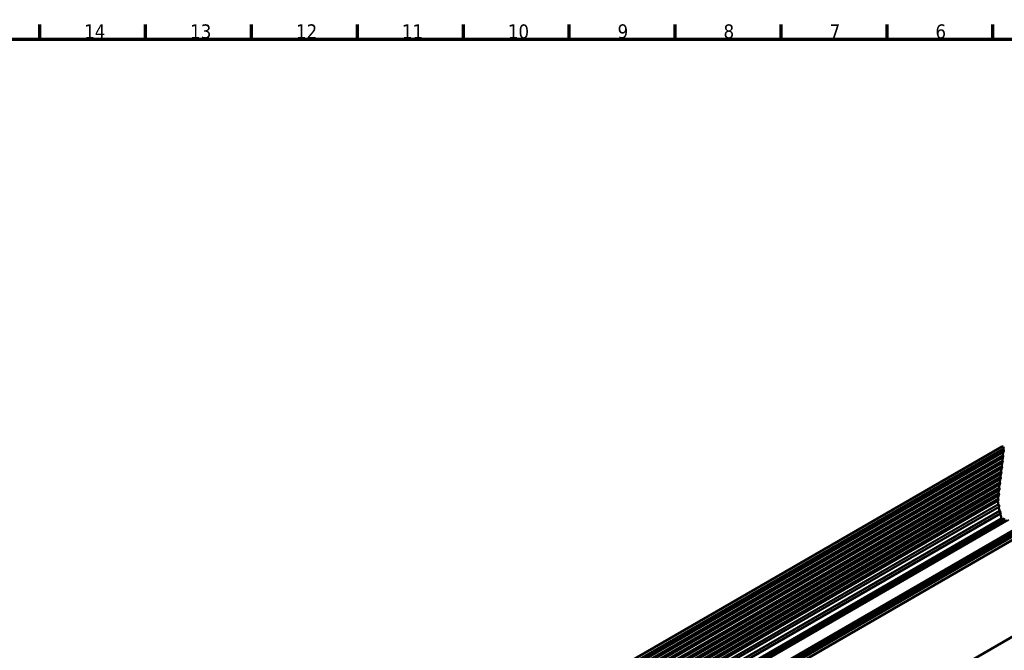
# Paper-space layout 'Sheet_1' of a CAD drawing. Header units: millimetres. Extents: x 0 to 118, y 0 to 118.
# Tile 202 of 206: x 76 to 104, y 100 to 118. Entities that reach past the tile are written whole.
import ezdxf

# ---------------------------------------------------------------- set-up
doc = ezdxf.new("R2010")
doc.units = ezdxf.units.MM
for name, color, linetype, lineweight in [('Border (ANSI)', 7, 'Continuous', 70), ('Visible (ANSI)', 7, 'Continuous', 50), ('Visible Narrow (ANSI)', 7, 'Continuous', 35)]:
    doc.layers.add(name, color=color, linetype=linetype, lineweight=lineweight)
doc.styles.add('Note Text (ANSI)', font='tahoma.ttf')

# ---------------------------------------------------------------- blocks, each defined once
blk = doc.blocks.new('Borders Default Border')
at = {"layer": 'Border (ANSI)'}
for p, q in [((76.772, 117.323), (76.772, 117.732)), ((79.724, 117.323), (79.724, 117.732)), ((82.677, 117.323), (82.677, 117.732)), ((85.63, 117.323), (85.63, 117.732)), ((88.583, 117.323), (88.583, 117.732)), ((91.535, 117.323), (91.535, 117.732)), ((94.488, 117.323), (94.488, 117.732)), ((97.441, 117.323), (97.441, 117.732)), ((100.394, 117.323), (100.394, 117.732)), ((103.346, 117.323), (103.346, 117.732))]:
    blk.add_line(p, q, dxfattribs=at)
at = {"layer": 'Border (ANSI)', "flags": 128}
blk.add_lwpolyline([(0.787, 0.787), (0.787, 117.323), (117.323, 117.323), (117.323, 0.787), (0.787, 0.787)], dxfattribs=at)
at = {"layer": 'Border (ANSI)', "attachment_point": 7, "style": 'Note Text (ANSI)'}
for s, insert, char_height in [('14', (78.011, 117.339), 0.3937), ('13', (80.964, 117.33), 0.3937), ('12', (83.917, 117.339), 0.3937), ('11', (86.87, 117.339), 0.3937), ('10', (89.823, 117.33), 0.3937), ('9', (92.882, 117.331), 0.394), ('8', (95.836, 117.33), 0.394), ('7', (98.795, 117.339), 0.394), ('6', (101.744, 117.33), 0.394)]:
    blk.add_mtext(s, dxfattribs=dict(at, insert=insert, char_height=char_height))

psp = doc.layouts.new('Sheet_1')

# ---------------------------------------------------------------- linework, layer by layer
at = {"layer": 'Visible (ANSI)'}
for p, q in [((103.60064, 105.96801), (76.29073, 90.20063)), ((76.32032, 89.94209), (103.62992, 105.71004)), ((103.64591, 105.81743), (76.336, 90.05004)), ((76.33741, 90.09295), (103.64701, 105.86091)), ((103.6265, 105.72467), (103.63594, 105.80804)), ((103.64795, 105.91405), (103.64359, 105.87553)), ((103.61173, 105.51571), (76.30182, 89.74832)), ((76.30323, 89.79123), (103.61283, 105.55918)), ((103.62882, 105.66657), (76.31891, 89.89918)), ((103.59232, 105.42295), (103.60176, 105.50632)), ((103.60941, 105.57381), (103.61885, 105.65718)), ((103.57755, 105.21398), (76.26764, 89.4466)), ((76.26905, 89.48951), (103.57865, 105.25746)), ((103.59464, 105.36485), (76.28473, 89.59746)), ((76.28614, 89.64037), (103.59574, 105.40832)), ((103.55814, 105.12123), (103.56758, 105.2046)), ((103.57523, 105.27209), (103.58467, 105.35546)), ((103.54337, 104.91226), (76.23346, 89.14488)), ((76.23487, 89.18779), (103.54447, 104.95574)), ((103.56046, 105.06312), (76.25055, 89.29574)), ((76.25196, 89.33865), (103.56156, 105.1066)), ((103.52395, 104.81951), (103.5334, 104.90288)), ((103.54105, 104.97037), (103.55049, 105.05374)), ((103.50919, 104.61054), (76.19928, 88.84316)), ((76.20068, 88.88607), (103.51029, 104.65402)), ((103.52628, 104.7614), (76.21637, 88.99402)), ((76.21778, 89.03693), (103.52738, 104.80488)), ((103.48977, 104.51779), (103.49922, 104.60116)), ((103.50686, 104.66865), (103.51631, 104.75202)), ((103.4921, 104.45968), (76.18218, 88.6923)), ((103.5168, 104.2847), (76.20688, 88.51731)), ((103.5558, 104.10145), (76.24589, 88.33406)), ((103.63624, 103.95088), (76.35309, 88.19895)), ((103.68325, 103.92844), (103.64608, 103.9499)), ((104.09828, 103.69425), (76.80636, 87.93726)), ((76.99079, 87.83078), (104.10391, 103.48455)), ((79.34113, 86.49331), (106.65104, 102.2607))]:
    psp.add_line(p, q, dxfattribs=at)
for centre, major_axis, start_param, end_param in [((103.62032, 105.93392), (-0.01969, 0.0341), 3.80481777, 6.28318531), ((103.64032, 105.71474), (-0.00984, 0.01705), 0.66322512, 1.51320268), ((103.60914, 105.70066), (0.01969, -0.0341), 0, 1.51320268), ((103.64976, 105.7981), (-0.00984, 0.01705), 0.32441565, 0.66322512), ((103.65741, 105.8656), (-0.00984, 0.01705), 0.66322512, 1.51320268), ((103.62623, 105.85152), (0.01969, -0.0341), 0, 1.51320268), ((103.60613, 105.41302), (-0.00984, 0.01705), 0.66322512, 1.51320268), ((103.61558, 105.49638), (-0.00984, 0.01705), 0.32441565, 0.66322512), ((103.62323, 105.56388), (-0.00984, 0.01705), 0.66322512, 1.51320268), ((103.59205, 105.5498), (0.01969, -0.0341), 0, 1.51320268), ((103.63267, 105.64724), (-0.00984, 0.01705), 0.32441565, 0.66322512), ((103.5814, 105.19466), (-0.00984, 0.01705), 0.32441565, 0.66322512), ((103.58904, 105.26216), (-0.00984, 0.01705), 0.66322512, 1.51320268), ((103.55787, 105.24808), (0.01969, -0.0341), 0, 1.51320268), ((103.59849, 105.34552), (-0.00984, 0.01705), 0.32441565, 0.66322512), ((103.57496, 105.39894), (0.01969, -0.0341), 0, 1.51320268), ((103.54722, 104.89294), (-0.00984, 0.01705), 0.32441565, 0.66322512), ((103.55486, 104.96044), (-0.00984, 0.01705), 0.66322512, 1.51320268), ((103.52368, 104.94636), (0.01969, -0.0341), 0, 1.51320268), ((103.56431, 105.0438), (-0.00984, 0.01705), 0.32441565, 0.66322512), ((103.57195, 105.1113), (-0.00984, 0.01705), 0.66322512, 1.51320268), ((103.54077, 105.09722), (0.01969, -0.0341), 0, 1.51320268), ((103.51303, 104.59122), (-0.00984, 0.01705), 0.32441565, 0.66322512), ((103.52068, 104.65872), (-0.00984, 0.01705), 0.66322512, 1.51320268), ((103.4895, 104.64464), (0.01969, -0.0341), 0, 1.51320268), ((103.53012, 104.74208), (-0.00984, 0.01705), 0.32441565, 0.66322512), ((103.53777, 104.80958), (-0.00984, 0.01705), 0.66322512, 1.51320268), ((103.50659, 104.7955), (0.01969, -0.0341), 0, 1.51320268), ((105.27235, 103.73621), (-1.27953, 2.21621), 0.93642818, 0.97779055), ((103.50359, 104.50785), (-0.00984, 0.01705), 0.66322512, 1.51320268), ((103.47241, 104.49378), (0.01969, -0.0341), 0, 1.51320268), ((103.50988, 104.35733), (-0.00984, 0.01705), 0.97779055, 2.0421242), ((103.49711, 104.31879), (0.01969, -0.0341), 0, 2.04726454), ((103.52514, 104.26686), (-0.00984, 0.01705), 0.08606141, 1.01179068), ((105.27235, 103.73621), (-1.27953, 2.21621), 1.01803481, 1.05658615), ((103.54237, 104.17961), (-0.00984, 0.01705), 1.05658615, 2.20588327), ((103.53612, 104.13554), (0.01969, -0.0341), 0, 2.20588327), ((103.56411, 104.0836), (-0.00984, 0.01705), 0.08779289, 1.09862073), ((105.27235, 103.73621), (-1.27953, 2.21621), 1.09862073, 1.14899927), ((103.60715, 103.96595), (-0.01969, 0.0341), 1.14899927, 2.34753229), ((103.64608, 103.93383), (-0.00984, 0.01705), 5.49778714, 6.28318531)]:
    psp.add_ellipse(centre, major_axis=major_axis, ratio=0.57735027, start_param=start_param, end_param=end_param, dxfattribs=at)
at = {"layer": 'Visible Narrow (ANSI)'}
for p, q in [((76.31659, 89.95729), (103.6265, 105.72467)), ((103.63594, 105.80804), (76.32603, 90.04065)), ((76.33368, 90.10815), (103.64359, 105.87553)), ((103.64795, 105.91405), (76.33804, 90.14666)), ((76.28241, 89.65557), (103.59232, 105.42295)), ((103.60176, 105.50632), (76.29185, 89.73893)), ((76.2995, 89.80643), (103.60941, 105.57381)), ((103.61885, 105.65718), (76.30894, 89.88979)), ((103.56758, 105.2046), (76.25767, 89.43721)), ((76.26532, 89.50471), (103.57523, 105.27209)), ((103.58467, 105.35546), (76.27476, 89.58807)), ((103.5334, 104.90288), (76.22349, 89.13549)), ((76.23113, 89.20299), (103.54105, 104.97037)), ((103.55049, 105.05374), (76.24058, 89.28635)), ((76.24823, 89.35385), (103.55814, 105.12123)), ((103.49922, 104.60116), (76.18931, 88.83377)), ((76.19695, 88.90127), (103.50686, 104.66865)), ((103.51631, 104.75202), (76.2064, 88.98463)), ((76.21404, 89.05213), (103.52395, 104.81951)), ((76.17986, 88.75041), (103.48977, 104.51779)), ((76.18328, 88.73578), (103.4932, 104.50316)), ((76.18632, 88.59465), (103.49621, 104.36215)), ((76.19571, 88.5771), (103.50558, 104.34453)), ((103.51157, 104.27109), (76.20168, 88.50359)), ((76.21905, 88.41566), (103.52896, 104.18305)), ((76.23024, 88.39763), (103.54028, 104.16492)), ((103.55087, 104.0863), (76.24096, 88.31891)), ((76.27122, 88.20216), (103.58113, 103.96954)), ((103.64608, 103.9499), (76.35886, 88.19562)), ((76.39603, 88.17416), (103.68325, 103.92844)), ((103.72168, 103.92403), (76.41907, 88.16086)), ((76.47951, 88.15119), (103.78942, 103.91858)), ((76.77932, 87.97706), (104.08923, 103.74444)), ((104.10236, 103.72082), (76.79244, 87.95343)), ((76.80059, 87.94059), (104.10236, 103.70327)), ((76.82356, 87.92733), (104.05231, 103.64786)), ((104.06623, 103.62375), (76.8514, 87.91125)), ((76.85975, 87.90643), (104.06623, 103.61411)), ((104.0718, 103.60446), (76.87088, 87.9)), ((76.89315, 87.88715), (104.09407, 103.5916)), ((104.10799, 103.56749), (76.92099, 87.87107)), ((76.98502, 87.83411), (104.10799, 103.49356)), ((106.66009, 102.26015), (79.35018, 86.49277))]:
    psp.add_line(p, q, dxfattribs=at)

# ---------------------------------------------------------------- block references
psp.add_blockref('Borders Default Border', (0, 0))

doc.saveas('drawing.dxf')
